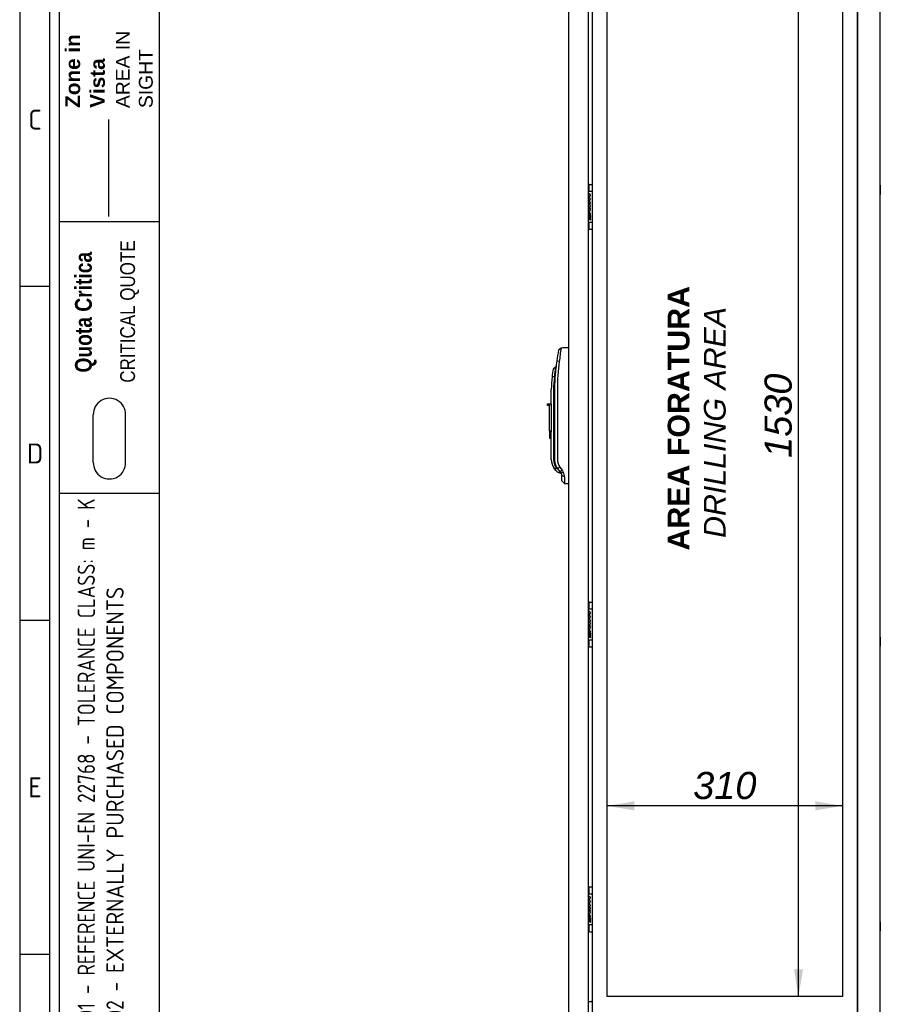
# Model space of a CAD drawing. Extents: x -12 to 412, y 11 to 308.
# Tile 2 of 8: x 6 to 93, y 110 to 210. Entities that reach past the tile are written whole.
import ezdxf
from ezdxf.lldxf.tags import DXFTag

# ---------------------------------------------------------------- set-up
doc = ezdxf.new("R2010")
doc.units = 0
doc.layers.get('0').update_dxf_attribs({"linetype": 'CONTINUOUS'})
for name, color, linetype in [('_TRANSLATION', 7, 'CONTINUOUS'), ('AE00198_03', 7, 'CONTINUOUS'), ('AE00219_03', 7, 'CONTINUOUS'), ('AE00500_10', 7, 'CONTINUOUS'), ('AE00992_10', 7, 'CONTINUOUS'), ('DEFAULT', 7, 'CONTINUOUS'), ('DV2__TRANSLATION', 7, 'CONTINUOUS'), ('F0000001_24', 7, 'CONTINUOUS'), ('F0000001_29', 7, 'CONTINUOUS'), ('F0000001_79', 7, 'CONTINUOUS'), ('F0000001_80', 7, 'CONTINUOUS'), ('F0000002_11', 7, 'CONTINUOUS')]:
    doc.layers.add(name, color=color, linetype=linetype)
doc.styles.add('SEACAD_ARIAL', font='arial.ttf')
doc.styles.add('SEACAD_ARIALI', font='ariali.ttf')
tags = doc.linetypes.add('CENTER2', pattern=[28.575, 19.05, -3.175, 3.175, -3.175]).pattern_tags.tags
tags[10:11] = [DXFTag(74, 4), DXFTag(75, 0), DXFTag(340, '0'), DXFTag(46, 0.0), DXFTag(50, 0.0), DXFTag(44, 0.0), DXFTag(45, 0.0)]
tags[8:9] = [DXFTag(74, 4), DXFTag(75, 0), DXFTag(340, '0'), DXFTag(46, 0.0), DXFTag(50, 0.0), DXFTag(44, 0.0), DXFTag(45, 0.0)]
tags[6:7] = [DXFTag(74, 4), DXFTag(75, 0), DXFTag(340, '0'), DXFTag(46, 0.0), DXFTag(50, 0.0), DXFTag(44, 0.0), DXFTag(45, 0.0)]
tags[4:5] = [DXFTag(74, 4), DXFTag(75, 0), DXFTag(340, '0'), DXFTag(46, 0.0), DXFTag(50, 0.0), DXFTag(44, 0.0), DXFTag(45, 0.0)]
tags = doc.linetypes.add('DASHDOT2', pattern=[12.7, 6.35, -3.175, 0, -3.175]).pattern_tags.tags
tags[10:11] = [DXFTag(74, 4), DXFTag(75, 0), DXFTag(340, '0'), DXFTag(46, 0.0), DXFTag(50, 0.0), DXFTag(44, 0.0), DXFTag(45, 0.0)]
tags[8:9] = [DXFTag(74, 4), DXFTag(75, 0), DXFTag(340, '0'), DXFTag(46, 0.0), DXFTag(50, 0.0), DXFTag(44, 0.0), DXFTag(45, 0.0)]
tags[6:7] = [DXFTag(74, 4), DXFTag(75, 0), DXFTag(340, '0'), DXFTag(46, 0.0), DXFTag(50, 0.0), DXFTag(44, 0.0), DXFTag(45, 0.0)]
tags[4:5] = [DXFTag(74, 4), DXFTag(75, 0), DXFTag(340, '0'), DXFTag(46, 0.0), DXFTag(50, 0.0), DXFTag(44, 0.0), DXFTag(45, 0.0)]
doc.dimstyles.new('ISO', dxfattribs={"dimtxt": 1.269231, "dimasz": 1.269231, "dimexe": 0.634615, "dimexo": 0.634615, "dimgap": 0.317308, "dimtad": 1, "dimdec": 1, "dimlfac": 13, "dimtxsty": 'SEACAD_ARIAL', "dimblk1": '_SE_FILLED', "dimblk2": '_SE_FILLED', "dimsah": 1, "dimcen": 0.634615, "dimazin": 3, "dimtfac": 0.7, "dimtdec": 3, "dimtmove": 0, "dimatfit": 3})

# ---------------------------------------------------------------- blocks, each defined once
blk = doc.blocks.new('SE1')
at = {"layer": 'AE00198_03', "color": 7, "linetype": 'CONTINUOUS'}
for p, q in [((63.878, 193.308), (63.878, 192.75)), ((63.932, 193.308), (63.878, 193.308)), ((63.878, 189.596), (63.878, 189.038)), ((63.878, 189.038), (63.932, 189.038)), ((63.878, 151), (63.878, 150.442)), ((63.932, 151), (63.878, 151)), ((63.878, 147.288), (63.878, 146.731)), ((63.878, 146.731), (63.932, 146.731)), ((63.878, 122.154), (63.878, 121.596)), ((63.932, 122.154), (63.878, 122.154)), ((63.878, 118.442), (63.878, 117.884)), ((63.878, 117.884), (63.932, 117.884))]:
    blk.add_line(p, q, dxfattribs=at)
for centre, start, end in [((64.291, 192.851), 132.17472, 135.14497), ((64.291, 189.494), 224.85503, 227.82528), ((64.291, 150.544), 132.17472, 135.14497), ((64.291, 147.187), 224.85503, 227.82528), ((64.291, 121.698), 132.17472, 135.14497), ((64.291, 118.341), 224.85503, 227.82528)]:
    blk.add_arc(centre, 0.615, start, end, dxfattribs=at)
at = {"layer": 'AE00219_03', "color": 7, "linetype": 'CONTINUOUS'}
for p, q in [((93.409, 193.365), (93.394, 193.365)), ((93.409, 193.365), (93.409, 192.442)), ((93.394, 192.442), (93.409, 192.442)), ((93.409, 147.596), (93.394, 147.596)), ((93.394, 146.673), (93.409, 146.673)), ((93.409, 147.596), (93.409, 146.673)), ((93.409, 118.75), (93.394, 118.75)), ((93.409, 118.75), (93.409, 117.827)), ((93.394, 117.827), (93.409, 117.827))]:
    blk.add_line(p, q, dxfattribs=at)
at = {"layer": 'AE00500_10', "color": 7, "linetype": 'CONTINUOUS'}
for p, q in [((91.124, 193.321), (91.086, 193.321)), ((91.086, 192.487), (91.124, 192.487)), ((91.124, 189.859), (91.086, 189.859)), ((91.086, 189.025), (91.124, 189.025)), ((91.124, 151.013), (91.086, 151.013)), ((91.086, 150.179), (91.124, 150.179)), ((91.124, 147.551), (91.086, 147.551)), ((91.086, 146.718), (91.124, 146.718)), ((91.124, 122.167), (91.086, 122.167)), ((91.086, 121.333), (91.124, 121.333)), ((91.124, 118.705), (91.086, 118.705)), ((91.086, 117.871), (91.124, 117.871))]:
    blk.add_line(p, q, dxfattribs=at)
at = {"layer": 'AE00992_10', "color": 7, "linetype": 'CONTINUOUS'}
for p, q in [((61.073, 176.876), (60.813, 176.653)), ((61.832, 176.903), (61.855, 176.904)), ((60.895, 175.525), (60.632, 175.563)), ((60.506, 174.93), (60.28, 174.742)), ((60.556, 174.93), (60.506, 174.93)), ((60.391, 173.941), (60.161, 173.968)), ((60.439, 172.673), (60.476, 173.941)), ((60.476, 173.941), (60.477, 174.045)), ((60.086, 171.212), (60.086, 172.673)), ((60.317, 172.673), (60.317, 165.567)), ((60.439, 165.57), (60.439, 172.673)), ((60.698, 172.673), (60.698, 165.57)), ((59.701, 171.058), (59.701, 171.212)), ((59.701, 171.212), (59.894, 171.212)), ((59.894, 171.058), (59.701, 171.058)), ((59.894, 171.212), (60.086, 171.212)), ((59.894, 171.212), (59.894, 171.058)), ((59.894, 168.443), (59.894, 171.058)), ((60.086, 171.212), (60.086, 168.443)), ((59.894, 168.443), (59.894, 167.751)), ((60.086, 168.443), (59.894, 168.443)), ((59.894, 167.751), (60.086, 167.751)), ((60.086, 168.443), (60.086, 168.387)), ((60.086, 165.567), (60.086, 168.387)), ((60.537, 164.479), (60.361, 164.69)), ((60.662, 164.761), (60.666, 164.754)), ((60.739, 164.648), (60.666, 164.754)), ((60.72, 164.623), (60.79, 164.58)), ((60.949, 164.813), (60.739, 164.648)), ((60.971, 164.339), (60.739, 164.648)), ((60.949, 164.813), (61.181, 164.503)), ((60.537, 164.479), (60.692, 164.324)), ((60.692, 164.324), (61.086, 164.161)), ((61.181, 164.503), (60.971, 164.339)), ((61.086, 164.184), (60.971, 164.339)), ((61.296, 164.311), (61.086, 164.184)), ((61.163, 163.424), (61.163, 163.954)), ((61.425, 163.815), (61.163, 163.954)), ((61.181, 164.503), (61.296, 164.311)), ((61.163, 163.424), (61.428, 163.15)), ((61.428, 163.15), (61.428, 163.149)), ((61.855, 163.134), (61.832, 163.135))]:
    blk.add_line(p, q, dxfattribs=at)
for centre, radius, start, end in [((81.446, 172.673), 21.013, 169.08089, 172.09577), ((82.572, 173.352), 21.786, 170.69176, 174.27705), ((81.447, 172.673), 21.015, 172.09597, 176.25647), ((71.237, 172.673), 11.151, 169.30782, 173.33005), ((78.723, 172.297), 18.406, 171.77545, 174.8738), ((81.408, 172.675), 20.711, 172.09048, 180.0053), ((71.237, 172.673), 11.151, 173.33005, 180), ((71.237, 172.673), 10.92, 173.33005, 180), ((61.963, 165.571), 1.265, 180.02221, 216.78899), ((61.624, 165.567), 1.538, 180, 214.77209), ((61.624, 165.567), 1.308, 180, 226.22916), ((60.274, 163.229), 1.463, 72.2752, 86.62011), ((60.778, 163.954), 0.385, 359.9994, 36.81119), ((60.45, 163.826), 0.975, 359.39373, 29.84747), ((77.989, 163.566), 16.566, 179.13947, 181.44216)]:
    blk.add_arc(centre, radius, start, end, dxfattribs=at)
for centre, major_axis, start_param, end_param in [((61.879, 175.558), (38.572, 1.347), 1.570796, 1.590473), ((61.879, 164.481), (38.572, -1.347), 4.701927, 4.712389)]:
    blk.add_ellipse(centre, major_axis=major_axis, ratio=0.034878, start_param=start_param, end_param=end_param, dxfattribs=at)
for points, degree, knots in [([(60.662, 164.761), (60.553, 164.944), (60.496, 165.151), (60.438, 165.358), (60.439, 165.57)], 2, [0, 0, 0, 0.5, 0.5, 1, 1, 1]), ([(61, 164.3), (61.002, 164.296), (61.008, 164.286), (61.016, 164.274), (61.024, 164.261), (61.031, 164.25), (61.037, 164.239), (61.044, 164.229), (61.05, 164.219), (61.055, 164.211), (61.06, 164.203), (61.064, 164.195), (61.069, 164.189), (61.072, 164.183), (61.075, 164.177), (61.078, 164.173), (61.081, 164.169), (61.083, 164.166), (61.084, 164.164), (61.085, 164.162), (61.086, 164.161), (61.086, 164.161), (61.086, 164.161)], 3, [0, 0, 0, 0, 0.0259325, 0.051743, 0.0774354, 0.1030134, 0.128481, 0.1538419, 0.1791003, 0.2042602, 0.2293255, 0.2543005, 0.2791893, 0.303996, 0.328725, 0.3533805, 0.3779669, 0.4024885, 0.4269496, 0.4513548, 0.4757085, 0.5000152, 0.5000152, 0.5000152, 0.5000152])]:
    blk.add_open_spline(points, degree=degree, knots=knots, dxfattribs=at)
at = {"layer": 'DV2__TRANSLATION', "color": 7, "linetype": 'CENTER2'}
for p, q in [((65.74, 111.173), (65.74, 228.865)), ((89.586, 228.865), (89.586, 111.173)), ((89.586, 111.173), (65.74, 111.173))]:
    blk.add_line(p, q, dxfattribs=at)
at = {"layer": 'F0000001_24', "color": 7, "linetype": 'CONTINUOUS'}
for p, q in [((63.855, 192.75), (64.201, 192.75)), ((63.932, 193.388), (63.932, 193.404)), ((63.932, 192.759), (63.932, 193.388)), ((63.932, 192.75), (63.932, 192.759)), ((63.971, 193.442), (64.201, 193.442)), ((63.879, 191.739), (63.855, 191.739)), ((63.855, 191.718), (63.879, 191.718)), ((63.937, 192.222), (63.935, 192.221)), ((63.935, 192.221), (63.935, 192.199)), ((63.935, 192.199), (63.939, 192.201)), ((63.877, 191.431), (63.855, 191.431)), ((63.855, 191.41), (63.877, 191.41)), ((63.881, 191.123), (63.855, 191.123)), ((63.855, 191.103), (63.879, 191.103)), ((64.043, 191.035), (63.855, 191.035)), ((63.855, 191.012), (63.903, 191.012)), ((63.876, 190.618), (63.876, 190.312)), ((63.899, 190.332), (63.899, 190.617)), ((63.965, 191.012), (64.043, 191.012)), ((64.043, 191.012), (64.043, 191.035)), ((64.201, 189.596), (63.855, 189.596)), ((63.876, 190.312), (63.877, 190.311)), ((63.877, 190.311), (63.894, 190.311)), ((63.932, 189.587), (63.932, 189.596)), ((63.932, 188.958), (63.932, 189.587)), ((64.086, 190.212), (64.086, 190.254)), ((64.086, 189.867), (64.086, 189.908)), ((63.932, 188.942), (63.932, 188.958)), ((63.971, 188.904), (64.201, 188.904)), ((63.932, 151.08), (63.932, 151.096)), ((63.932, 150.452), (63.932, 151.08)), ((63.971, 151.134), (64.201, 151.134)), ((63.855, 150.442), (64.201, 150.442)), ((63.932, 150.442), (63.932, 150.452)), ((63.937, 149.914), (63.935, 149.914)), ((63.935, 149.914), (63.935, 149.892)), ((63.935, 149.892), (63.939, 149.893)), ((63.879, 149.431), (63.855, 149.431)), ((63.855, 149.411), (63.879, 149.411)), ((63.877, 149.124), (63.855, 149.124)), ((63.855, 149.103), (63.877, 149.103)), ((63.881, 148.816), (63.855, 148.816)), ((63.855, 148.795), (63.879, 148.795)), ((64.043, 148.727), (63.855, 148.727)), ((63.855, 148.704), (63.903, 148.704)), ((63.965, 148.704), (64.043, 148.704)), ((64.043, 148.704), (64.043, 148.727)), ((63.876, 148.311), (63.876, 148.004)), ((63.876, 148.004), (63.877, 148.004)), ((63.877, 148.004), (63.894, 148.004)), ((63.899, 148.025), (63.899, 148.31)), ((64.086, 147.905), (64.086, 147.947)), ((64.201, 147.288), (63.855, 147.288)), ((63.932, 147.279), (63.932, 147.288)), ((63.932, 146.65), (63.932, 147.279)), ((63.932, 146.634), (63.932, 146.65)), ((64.086, 147.559), (64.086, 147.601)), ((63.971, 146.596), (64.201, 146.596)), ((63.932, 122.234), (63.932, 122.25)), ((63.932, 121.605), (63.932, 122.234)), ((63.971, 122.288), (64.201, 122.288)), ((63.855, 121.596), (64.201, 121.596)), ((63.932, 121.596), (63.932, 121.605)), ((63.937, 121.068), (63.935, 121.067)), ((63.935, 121.067), (63.935, 121.045)), ((63.935, 121.045), (63.939, 121.047)), ((63.879, 120.585), (63.855, 120.585)), ((63.855, 120.564), (63.879, 120.564)), ((63.877, 120.277), (63.855, 120.277)), ((63.855, 120.256), (63.877, 120.256)), ((63.881, 119.969), (63.855, 119.969)), ((63.855, 119.949), (63.879, 119.949)), ((64.043, 119.881), (63.855, 119.881)), ((63.855, 119.858), (63.903, 119.858)), ((63.965, 119.858), (64.043, 119.858)), ((64.043, 119.858), (64.043, 119.881)), ((63.876, 119.464), (63.876, 119.158)), ((63.876, 119.158), (63.877, 119.157)), ((63.877, 119.157), (63.894, 119.157)), ((63.899, 119.178), (63.899, 119.463)), ((64.086, 119.058), (64.086, 119.1)), ((64.086, 118.713), (64.086, 118.755)), ((64.201, 118.442), (63.855, 118.442)), ((63.932, 118.433), (63.932, 118.442)), ((63.932, 117.804), (63.932, 118.433)), ((63.932, 117.788), (63.932, 117.804)), ((63.971, 117.75), (64.201, 117.75))]:
    blk.add_line(p, q, dxfattribs=at)
for centre in [(64.036, 190.06), (64.036, 147.753), (64.036, 118.907)]:
    blk.add_circle(centre, 0.0473, dxfattribs=at)
for centre, radius, start, end in [((63.971, 193.404), 0.0385, 90, 180), ((64.201, 193.404), 0.0385, 0, 90), ((64.201, 192.711), 0.0385, 0, 90), ((63.735, 190.046), 0.176, 313.1112, 335.40846), ((64.055, 190.074), 0.176, 131.35343, 155.40846), ((64.201, 189.634), 0.0385, 270, 0), ((63.971, 188.942), 0.0385, 180, 270), ((64.201, 188.942), 0.0385, 270, 0), ((63.971, 151.096), 0.0385, 90, 180), ((64.201, 151.096), 0.0385, 0, 90), ((64.201, 150.404), 0.0385, 0, 90), ((63.735, 147.739), 0.176, 313.1112, 335.40846), ((64.055, 147.767), 0.176, 131.35343, 155.40846), ((63.971, 146.634), 0.0385, 180, 270), ((64.201, 147.327), 0.0385, 270, 0), ((64.201, 146.634), 0.0385, 270, 0), ((63.971, 122.25), 0.0385, 90, 180), ((64.201, 122.25), 0.0385, 0, 90), ((64.201, 121.558), 0.0385, 0, 90), ((63.735, 118.892), 0.176, 313.1112, 335.40846), ((64.055, 118.921), 0.176, 131.35343, 155.40846), ((63.971, 117.788), 0.0385, 180, 270), ((64.201, 118.481), 0.0385, 270, 0), ((64.201, 117.788), 0.0385, 270, 0)]:
    blk.add_arc(centre, radius, start, end, dxfattribs=at)
for points, knots in [([(63.939, 192.201), (64.015, 192.227), (64.042, 192.3), (64.042, 192.355), (64.042, 192.437), (63.986, 192.519), (63.879, 192.519), (63.871, 192.519), (63.863, 192.519), (63.855, 192.518)], [0, 0, 0, 0, 0.2499787, 0.2499787, 0.2499787, 0.4999858, 0.4999858, 0.4999858, 0.518742, 0.518742, 0.518742, 0.518742]), ([(63.855, 192.497), (63.863, 192.498), (63.871, 192.499), (63.879, 192.499), (63.977, 192.499), (64.022, 192.424), (64.022, 192.355)], [0.6361807, 0.6361807, 0.6361807, 0.6361807, 0.6652315, 0.6652315, 0.6652315, 1, 1, 1, 1]), ([(64.042, 191.966), (64.042, 192.048), (63.986, 192.131), (63.879, 192.131), (63.871, 192.131), (63.863, 192.13), (63.855, 192.129)], [0, 0, 0, 0, 0.3333333, 0.3333333, 0.3333333, 0.3583413, 0.3583413, 0.3583413, 0.3583413]), ([(63.855, 192.109), (63.863, 192.11), (63.871, 192.11), (63.879, 192.11), (63.977, 192.11), (64.022, 192.036), (64.022, 191.966), (64.022, 191.897), (63.977, 191.823), (63.879, 191.823)], [0.4783249, 0.4783249, 0.4783249, 0.4783249, 0.5, 0.5, 0.5, 0.75, 0.75, 0.75, 1, 1, 1, 1]), ([(63.855, 191.804), (63.863, 191.803), (63.871, 191.803), (63.879, 191.803), (63.991, 191.803), (64.042, 191.887), (64.042, 191.966)], [0.4183676, 0.4183676, 0.4183676, 0.4183676, 0.5, 0.5, 0.5, 1, 1, 1, 1]), ([(63.879, 191.718), (63.977, 191.718), (64.022, 191.644), (64.022, 191.574), (64.022, 191.505), (63.976, 191.43), (63.877, 191.431)], [0, 0, 0, 0, 0.333291, 0.333291, 0.333291, 1, 1, 1, 1]), ([(63.941, 191.421), (64.015, 191.447), (64.042, 191.519), (64.042, 191.574), (64.042, 191.656), (63.986, 191.739), (63.879, 191.739)], [0, 0, 0, 0, 0.500028, 0.500028, 0.500028, 1, 1, 1, 1]), ([(63.855, 190.707), (63.863, 190.706), (63.871, 190.706), (63.879, 190.706), (63.991, 190.706), (64.042, 190.791), (64.042, 190.869)], [0.4183715, 0.4183715, 0.4183715, 0.4183715, 0.5, 0.5, 0.5, 1, 1, 1, 1]), ([(64.042, 190.474), (64.042, 190.556), (63.986, 190.639), (63.879, 190.639), (63.871, 190.639), (63.863, 190.638), (63.855, 190.638)], [0, 0, 0, 0, 0.3336663, 0.3336663, 0.3336663, 0.3587055, 0.3587055, 0.3587055, 0.3587055]), ([(63.877, 191.41), (63.976, 191.41), (64.021, 191.335), (64.02, 191.266), (64.019, 191.197), (63.975, 191.125), (63.881, 191.123)], [0, 0, 0, 0, 0.670744, 0.670744, 0.670744, 1, 1, 1, 1]), ([(63.903, 191.012), (63.985, 191.001), (64.022, 190.932), (64.022, 190.869), (64.022, 190.801), (63.977, 190.727), (63.879, 190.727)], [0, 0, 0, 0, 0.5, 0.5, 0.5, 1, 1, 1, 1]), ([(63.899, 190.617), (63.984, 190.608), (64.022, 190.539), (64.022, 190.474), (64.022, 190.41), (63.984, 190.342), (63.899, 190.332)], [0, 0, 0, 0, 0.5, 0.5, 0.5, 1, 1, 1, 1]), ([(63.895, 189.973), (63.928, 189.9), (64.002, 189.866), (64.072, 189.866), (64.077, 189.866), (64.081, 189.866), (64.086, 189.867)], [0, 0, 0, 0, 0.5, 0.5, 0.5, 1, 1, 1, 1]), ([(64.086, 189.908), (64.081, 189.908), (64.077, 189.908), (64.072, 189.908), (63.999, 189.908), (63.919, 189.956), (63.919, 190.061), (63.919, 190.108), (63.936, 190.147), (63.967, 190.175), (63.994, 190.199), (64.032, 190.213), (64.073, 190.213), (64.077, 190.213), (64.081, 190.213), (64.086, 190.212)], [0, 0, 0, 0, 0.2, 0.2, 0.2, 0.4, 0.4, 0.4, 0.6, 0.6, 0.6, 0.8, 0.8, 0.8, 1, 1, 1, 1]), ([(64.086, 190.254), (64.081, 190.254), (64.077, 190.255), (64.073, 190.255), (64.022, 190.255), (63.974, 190.237), (63.939, 190.206)], [0, 0, 0, 0, 0.5, 0.5, 0.5, 1, 1, 1, 1]), ([(63.939, 149.893), (64.015, 149.919), (64.042, 149.992), (64.042, 150.047), (64.042, 150.129), (63.986, 150.212), (63.879, 150.212), (63.871, 150.212), (63.863, 150.211), (63.855, 150.21)], [0, 0, 0, 0, 0.2499787, 0.2499787, 0.2499787, 0.4999858, 0.4999858, 0.4999858, 0.518742, 0.518742, 0.518742, 0.518742]), ([(63.855, 150.189), (63.863, 150.191), (63.871, 150.191), (63.879, 150.191), (63.977, 150.191), (64.022, 150.116), (64.022, 150.047)], [0.6361807, 0.6361807, 0.6361807, 0.6361807, 0.6652315, 0.6652315, 0.6652315, 1, 1, 1, 1]), ([(64.042, 149.658), (64.042, 149.74), (63.986, 149.823), (63.879, 149.823), (63.871, 149.823), (63.863, 149.823), (63.855, 149.822)], [0, 0, 0, 0, 0.3333333, 0.3333333, 0.3333333, 0.3583413, 0.3583413, 0.3583413, 0.3583413]), ([(63.855, 149.801), (63.863, 149.802), (63.871, 149.803), (63.879, 149.803), (63.977, 149.803), (64.022, 149.728), (64.022, 149.658), (64.022, 149.59), (63.977, 149.515), (63.879, 149.515)], [0.4783249, 0.4783249, 0.4783249, 0.4783249, 0.5, 0.5, 0.5, 0.75, 0.75, 0.75, 1, 1, 1, 1]), ([(63.855, 149.496), (63.863, 149.495), (63.871, 149.495), (63.879, 149.495), (63.991, 149.495), (64.042, 149.58), (64.042, 149.658)], [0.4183676, 0.4183676, 0.4183676, 0.4183676, 0.5, 0.5, 0.5, 1, 1, 1, 1]), ([(63.879, 149.411), (63.977, 149.411), (64.022, 149.336), (64.022, 149.266), (64.022, 149.197), (63.976, 149.123), (63.877, 149.124)], [0, 0, 0, 0, 0.333291, 0.333291, 0.333291, 1, 1, 1, 1]), ([(63.877, 149.103), (63.976, 149.103), (64.021, 149.027), (64.02, 148.958), (64.019, 148.89), (63.975, 148.817), (63.881, 148.816)], [0, 0, 0, 0, 0.670744, 0.670744, 0.670744, 1, 1, 1, 1]), ([(63.941, 149.113), (64.015, 149.14), (64.042, 149.212), (64.042, 149.266), (64.042, 149.348), (63.986, 149.431), (63.879, 149.431)], [0, 0, 0, 0, 0.500028, 0.500028, 0.500028, 1, 1, 1, 1]), ([(63.903, 148.704), (63.985, 148.693), (64.022, 148.625), (64.022, 148.562), (64.022, 148.493), (63.977, 148.419), (63.879, 148.419)], [0, 0, 0, 0, 0.5, 0.5, 0.5, 1, 1, 1, 1]), ([(63.855, 148.4), (63.863, 148.399), (63.871, 148.398), (63.879, 148.398), (63.991, 148.398), (64.042, 148.483), (64.042, 148.562)], [0.4183715, 0.4183715, 0.4183715, 0.4183715, 0.5, 0.5, 0.5, 1, 1, 1, 1]), ([(64.042, 148.167), (64.042, 148.248), (63.986, 148.331), (63.879, 148.331), (63.871, 148.331), (63.863, 148.331), (63.855, 148.33)], [0, 0, 0, 0, 0.3336663, 0.3336663, 0.3336663, 0.3587055, 0.3587055, 0.3587055, 0.3587055]), ([(63.895, 147.666), (63.928, 147.592), (64.002, 147.558), (64.072, 147.558), (64.077, 147.558), (64.081, 147.559), (64.086, 147.559)], [0, 0, 0, 0, 0.5, 0.5, 0.5, 1, 1, 1, 1]), ([(63.899, 148.31), (63.984, 148.3), (64.022, 148.231), (64.022, 148.167), (64.022, 148.102), (63.984, 148.034), (63.899, 148.025)], [0, 0, 0, 0, 0.5, 0.5, 0.5, 1, 1, 1, 1]), ([(64.086, 147.601), (64.081, 147.6), (64.077, 147.6), (64.072, 147.6), (63.999, 147.6), (63.919, 147.648), (63.919, 147.753), (63.919, 147.8), (63.936, 147.84), (63.967, 147.867), (63.994, 147.892), (64.032, 147.905), (64.073, 147.905), (64.077, 147.905), (64.081, 147.905), (64.086, 147.905)], [0, 0, 0, 0, 0.2, 0.2, 0.2, 0.4, 0.4, 0.4, 0.6, 0.6, 0.6, 0.8, 0.8, 0.8, 1, 1, 1, 1]), ([(64.086, 147.947), (64.081, 147.947), (64.077, 147.947), (64.073, 147.947), (64.022, 147.947), (63.974, 147.93), (63.939, 147.898)], [0, 0, 0, 0, 0.5, 0.5, 0.5, 1, 1, 1, 1]), ([(63.939, 121.047), (64.015, 121.073), (64.042, 121.146), (64.042, 121.201), (64.042, 121.283), (63.986, 121.366), (63.879, 121.366), (63.871, 121.366), (63.863, 121.365), (63.855, 121.364)], [0, 0, 0, 0, 0.2499787, 0.2499787, 0.2499787, 0.4999858, 0.4999858, 0.4999858, 0.518742, 0.518742, 0.518742, 0.518742]), ([(63.855, 121.343), (63.863, 121.344), (63.871, 121.345), (63.879, 121.345), (63.977, 121.345), (64.022, 121.27), (64.022, 121.201)], [0.6361807, 0.6361807, 0.6361807, 0.6361807, 0.6652315, 0.6652315, 0.6652315, 1, 1, 1, 1]), ([(64.042, 120.812), (64.042, 120.894), (63.986, 120.977), (63.879, 120.977), (63.871, 120.977), (63.863, 120.977), (63.855, 120.976)], [0, 0, 0, 0, 0.3333333, 0.3333333, 0.3333333, 0.3583413, 0.3583413, 0.3583413, 0.3583413]), ([(63.855, 120.955), (63.863, 120.956), (63.871, 120.956), (63.879, 120.956), (63.977, 120.956), (64.022, 120.882), (64.022, 120.812), (64.022, 120.743), (63.977, 120.669), (63.879, 120.669)], [0.4783249, 0.4783249, 0.4783249, 0.4783249, 0.5, 0.5, 0.5, 0.75, 0.75, 0.75, 1, 1, 1, 1]), ([(63.855, 120.65), (63.863, 120.649), (63.871, 120.649), (63.879, 120.649), (63.991, 120.649), (64.042, 120.733), (64.042, 120.812)], [0.4183676, 0.4183676, 0.4183676, 0.4183676, 0.5, 0.5, 0.5, 1, 1, 1, 1]), ([(63.855, 119.554), (63.863, 119.553), (63.871, 119.552), (63.879, 119.552), (63.991, 119.552), (64.042, 119.637), (64.042, 119.716)], [0.4183715, 0.4183715, 0.4183715, 0.4183715, 0.5, 0.5, 0.5, 1, 1, 1, 1]), ([(63.879, 120.564), (63.977, 120.564), (64.022, 120.49), (64.022, 120.42), (64.022, 120.351), (63.976, 120.276), (63.877, 120.277)], [0, 0, 0, 0, 0.333291, 0.333291, 0.333291, 1, 1, 1, 1]), ([(63.877, 120.256), (63.976, 120.256), (64.021, 120.181), (64.02, 120.112), (64.019, 120.044), (63.975, 119.971), (63.881, 119.969)], [0, 0, 0, 0, 0.670744, 0.670744, 0.670744, 1, 1, 1, 1]), ([(63.941, 120.267), (64.015, 120.294), (64.042, 120.365), (64.042, 120.42), (64.042, 120.502), (63.986, 120.585), (63.879, 120.585)], [0, 0, 0, 0, 0.500028, 0.500028, 0.500028, 1, 1, 1, 1]), ([(63.903, 119.858), (63.985, 119.847), (64.022, 119.779), (64.022, 119.716), (64.022, 119.647), (63.977, 119.573), (63.879, 119.573)], [0, 0, 0, 0, 0.5, 0.5, 0.5, 1, 1, 1, 1]), ([(64.042, 119.32), (64.042, 119.402), (63.986, 119.485), (63.879, 119.485), (63.871, 119.485), (63.863, 119.485), (63.855, 119.484)], [0, 0, 0, 0, 0.3336663, 0.3336663, 0.3336663, 0.3587055, 0.3587055, 0.3587055, 0.3587055]), ([(63.895, 118.819), (63.928, 118.746), (64.002, 118.712), (64.072, 118.712), (64.077, 118.712), (64.081, 118.712), (64.086, 118.713)], [0, 0, 0, 0, 0.5, 0.5, 0.5, 1, 1, 1, 1]), ([(63.899, 119.463), (63.984, 119.454), (64.022, 119.385), (64.022, 119.32), (64.022, 119.256), (63.984, 119.188), (63.899, 119.178)], [0, 0, 0, 0, 0.5, 0.5, 0.5, 1, 1, 1, 1]), ([(64.086, 118.755), (64.081, 118.754), (64.077, 118.754), (64.072, 118.754), (63.999, 118.754), (63.919, 118.802), (63.919, 118.907), (63.919, 118.954), (63.936, 118.994), (63.967, 119.021), (63.994, 119.045), (64.032, 119.059), (64.073, 119.059), (64.077, 119.059), (64.081, 119.059), (64.086, 119.058)], [0, 0, 0, 0, 0.2, 0.2, 0.2, 0.4, 0.4, 0.4, 0.6, 0.6, 0.6, 0.8, 0.8, 0.8, 1, 1, 1, 1]), ([(64.086, 119.1), (64.081, 119.101), (64.077, 119.101), (64.073, 119.101), (64.022, 119.101), (63.974, 119.084), (63.939, 119.052)], [0, 0, 0, 0, 0.5, 0.5, 0.5, 1, 1, 1, 1])]:
    blk.add_open_spline(points, degree=3, knots=knots, dxfattribs=at)
for points in [[(63.879, 191.823), (63.871, 191.823), (63.863, 191.824), (63.855, 191.825)], [(64.022, 192.355), (64.022, 192.309), (63.999, 192.246), (63.937, 192.222)], [(63.879, 190.727), (63.871, 190.727), (63.863, 190.727), (63.855, 190.728)], [(63.855, 190.617), (63.862, 190.618), (63.868, 190.618), (63.876, 190.618)], [(63.879, 191.103), (63.986, 191.103), (64.042, 191.186), (64.042, 191.267)], [(64.042, 191.267), (64.042, 191.322), (64.015, 191.394), (63.941, 191.421)], [(64.042, 190.869), (64.042, 190.93), (64.013, 190.984), (63.965, 191.012)], [(63.895, 190.147), (63.887, 190.167), (63.875, 190.183), (63.862, 190.197)], [(63.894, 190.311), (63.996, 190.319), (64.042, 190.399), (64.042, 190.474)], [(64.022, 150.047), (64.022, 150.001), (63.999, 149.939), (63.937, 149.914)], [(63.879, 149.515), (63.871, 149.515), (63.863, 149.516), (63.855, 149.517)], [(63.879, 148.795), (63.986, 148.795), (64.042, 148.878), (64.042, 148.96)], [(64.042, 148.96), (64.042, 149.015), (64.015, 149.086), (63.941, 149.113)], [(64.042, 148.562), (64.042, 148.622), (64.013, 148.676), (63.965, 148.704)], [(63.879, 148.419), (63.871, 148.419), (63.863, 148.419), (63.855, 148.42)], [(63.855, 148.309), (63.862, 148.31), (63.868, 148.31), (63.876, 148.311)], [(63.895, 147.84), (63.887, 147.859), (63.875, 147.876), (63.862, 147.889)], [(63.894, 148.004), (63.996, 148.011), (64.042, 148.091), (64.042, 148.167)], [(64.022, 121.201), (64.022, 121.155), (63.999, 121.092), (63.937, 121.068)], [(63.879, 120.669), (63.871, 120.669), (63.863, 120.67), (63.855, 120.671)], [(63.879, 119.949), (63.986, 119.949), (64.042, 120.032), (64.042, 120.114)], [(64.042, 120.114), (64.042, 120.168), (64.015, 120.24), (63.941, 120.267)], [(64.042, 119.716), (64.042, 119.776), (64.013, 119.83), (63.965, 119.858)], [(63.879, 119.573), (63.871, 119.573), (63.863, 119.573), (63.855, 119.574)], [(63.855, 119.463), (63.862, 119.464), (63.868, 119.464), (63.876, 119.464)], [(63.895, 118.994), (63.887, 119.013), (63.875, 119.029), (63.862, 119.043)], [(63.894, 119.157), (63.996, 119.165), (64.042, 119.245), (64.042, 119.32)]]:
    blk.add_open_spline(points, degree=3, dxfattribs=at)
at = {"layer": 'F0000001_29', "color": 7, "linetype": 'CONTINUOUS'}
for p, q in [((64.24, 108.696), (64.24, 231.342)), ((91.086, 108.696), (91.086, 231.342)), ((63.855, 110.673), (64.14, 110.673)), ((64.14, 110.673), (64.24, 110.673)), ((91.124, 110.673), (91.086, 110.673))]:
    blk.add_line(p, q, dxfattribs=at)
at = {"layer": 'F0000001_79', "color": 7, "linetype": 'CONTINUOUS'}
for p, q in [((91.124, 108.981), (91.124, 231.057)), ((93.394, 109.081), (93.394, 230.958))]:
    blk.add_line(p, q, dxfattribs=at)
at = {"layer": 'F0000001_80', "color": 7, "linetype": 'CONTINUOUS'}
for p, q in [((61.855, 109.081), (61.855, 230.958)), ((63.855, 109.634), (63.855, 230.404))]:
    blk.add_line(p, q, dxfattribs=at)
at = {"layer": 'F0000002_11', "color": 7, "linetype": 'CONTINUOUS'}
for centre, start, end in [((64.14, 110.573), 0, 90), ((91.186, 110.573), 127.97991, 180)]:
    blk.add_arc(centre, 0.1, start, end, dxfattribs=at)
blk = doc.blocks.new('DMBLK17')
at = {"layer": '_TRANSLATION', "linetype": 'CONTINUOUS'}
for points in [[(84.661, 226.115), (85.578, 226.115), (85.12, 228.865)], [(84.661, 113.923), (85.12, 111.173), (85.578, 113.923)]]:
    blk.add_hatch(color=7, dxfattribs=at).paths.add_polyline_path(points)
at = {"layer": '_TRANSLATION', "color": 7, "linetype": 'CONTINUOUS'}
blk.add_line((85.12, 111.173), (85.12, 228.865), dxfattribs=at)
at = {"layer": '_TRANSLATION', "color": 7, "linetype": 'CONTINUOUS', "style": 'SEACAD_ARIALI'}
blk.add_text('1530', height=2.75, rotation=90, dxfattribs=at).set_placement((84.432, 165.741))
blk = doc.blocks.new('_SE_FILLED')
at = {"color": 0}
blk.add_line((0, 0), (-1, 0), dxfattribs=at)
blk.add_solid([(0, 0), (-1, -0.1665), (-1, 0.1665), (0, 0)], dxfattribs=at)
blk = doc.blocks.new('DMBLK18')
at = {"layer": '_TRANSLATION', "linetype": 'CONTINUOUS'}
for points in [[(68.49, 130.955), (65.74, 130.497), (68.49, 130.038)], [(86.836, 130.955), (86.836, 130.038), (89.586, 130.497)]]:
    blk.add_hatch(color=7, dxfattribs=at).paths.add_polyline_path(points)
at = {"layer": '_TRANSLATION', "color": 7, "linetype": 'CONTINUOUS'}
blk.add_line((89.586, 130.497), (65.74, 130.497), dxfattribs=at)
at = {"layer": '_TRANSLATION', "color": 7, "linetype": 'CONTINUOUS', "style": 'SEACAD_ARIALI'}
blk.add_text('310', height=2.75, dxfattribs=at).set_placement((74.455, 131.184))

msp = doc.modelspace()

# ---------------------------------------------------------------- linework, layer by layer
at = {"color": 7, "linetype": 'CONTINUOUS'}
for p, q in [((6.2345, 287.5885), (6.2345, 10.9591)), ((20.3688, 189.6477), (10.2728, 189.6477)), ((20.3688, 189.6477), (10.2728, 189.6477)), ((9.2632, 183.0953), (6.2345, 183.0953)), ((13.6899, 165.2989), (13.6899, 170.1069)), ((16.961, 165.2989), (16.961, 170.1069)), ((20.3688, 162.1477), (10.2728, 162.1477)), ((9.2632, 149.2738), (6.2345, 149.2738)), ((9.2632, 115.4523), (6.2345, 115.4523))]:
    msp.add_line(p, q, dxfattribs=at)
at = {"color": 7, "linetype": 'DASHDOT2'}
msp.add_line((15.2777, 190.2098), (15.2777, 200.0231), dxfattribs=at)
at = {"layer": 'DEFAULT', "color": 7, "linetype": 'CONTINUOUS'}
for p, q in [((9.2632, 287.5885), (9.2632, 10.9591)), ((10.2728, 28.5002), (10.2728, 283.0453)), ((20.3688, 283.0453), (20.3688, 28.5002))]:
    msp.add_line(p, q, dxfattribs=at)
for centre, start, end in [((15.3255, 170.1555), 358.29915, 181.70085), ((15.3255, 165.2503), 178.29915, 1.70085)]:
    msp.add_arc(centre, 1.6363, start, end, dxfattribs=at)

# ---------------------------------------------------------------- block references
at = {"layer": '_TRANSLATION'}
msp.add_blockref('SE1', (0, 0), dxfattribs=at)

# ---------------------------------------------------------------- texts
at = {"rotation": 90}
for s, insert, char_height, width, attachment_point in [('{\\fArial|b1||i0||c0|p34;\\C7;\\H1.5;\\W1.;Zone in\\P}{\\fArial|b1||i0||c0|p34;\\C7;\\H1.5;\\W1.;Vista}', (14.8776, 201.2078), 1.5, 8.053202, 7), ('{\\fArial|b0||i0||c0|p34;\\C7;\\H1.4;\\W1.;AREA IN\\P}{\\fArial|b0||i0||c0|p34;\\C7;\\H1.4;\\W1.;SIGHT}', (19.7282, 201.1805), 1.4, 8.099166, 7), ('{\\fArial Narrow|b0||i0||c0|p34;\\C7;\\H1.5;\\W1.;CRITICAL QUOTE}', (18.3274, 173.3632), 1.5, 14.774532, 7), ('{\\fArial Narrow|b1||i0||c0|p34;\\C7;\\H1.7;\\W1.;Quota Critica}', (14.0241, 174.3883), 1.7, 12.747257, 7), ('{\\fSolid Edge ANSI|b0|i0|c0|p34;\\W0.84600x;\\C7;SPC001 - REFERENCE UNI-EN 22768 - TOLERANCE CLASS: m - K}\\P{\\fSolid Edge ANSI|b0|i0|c0|p34;\\W0.84600x;\\C7;SPC002 - }{\\fSolid Edge ANSI|b0|i0|c0|p34;\\W0.94000x;\\C7;EXTERNALLY PURCHASED COMPONENTS}', (12.1007, 104.6046), 1.75, 56.681326, 1)]:
    msp.add_mtext(s, dxfattribs=dict(at, insert=insert, char_height=char_height, width=width, attachment_point=attachment_point))
at = {"char_height": 2.019192, "attachment_point": 8}
for s, insert, width in [('{\\fSolid Edge ANSI|b0||i0||c0|p34;\\C7;\\H2.019192;\\W1.;C}', (7.7852, 199.0021), 2.3978), ('{\\fSolid Edge ANSI|b0||i0||c0|p34;\\C7;\\H2.019192;\\W1.;D}', (7.7871, 165.1807), 2.524), ('{\\fSolid Edge ANSI|b0||i0||c0|p34;\\C7;\\H2.019192;\\W1.;E}', (7.7852, 131.3592), 2.3978)]:
    msp.add_mtext(s, dxfattribs=dict(at, insert=insert, width=width))
at = {"layer": '_TRANSLATION', "insert": (74.8243, 169.3346), "char_height": 2.2, "width": 30.578523, "attachment_point": 5, "rotation": 90}
msp.add_mtext('{\\fArial|b0||i0||c0|p34;\\C7;\\H2.2;\\W1.; }{\\fArial|b1||i0||c0|p34;\\C7;\\H2.2;\\W1.;AREA FORATURA \\P}{\\fArial|b0||i1||c0|p34;\\C7;\\H2.2;\\W1.;DRILLING AREA}', dxfattribs=at)

# ---------------------------------------------------------------- dimensions: what is measured, and where the dimension line sits
at = {"layer": '_TRANSLATION', "color": 7, "linetype": 'CONTINUOUS'}
for base, p2, angle, picture, middle in [((85.1196, 111.1729), (89.586, 228.8652), 90, 'DMBLK17', (85.1196, 170.0191)), ((89.586, 130.4965), (65.7399, 111.1729), 180, 'DMBLK18', (77.6629, 130.4965))]:
    dim = msp.add_linear_dim(base=base, p1=(89.586, 111.1729), p2=p2, angle=angle, text='\\A1;<>', dimstyle='ISO', override={"dimtxt": 2.75, "dimasz": 2.75, "dimexe": 1.375, "dimexo": 1.375, "dimgap": 0.6875, "dimcen": 1.375}, dxfattribs=at)
    dim.commit()
    dim.dimension.update_dxf_attribs({"geometry": picture, "text_midpoint": middle, "dimtype": 161})

doc.saveas('drawing.dxf')
